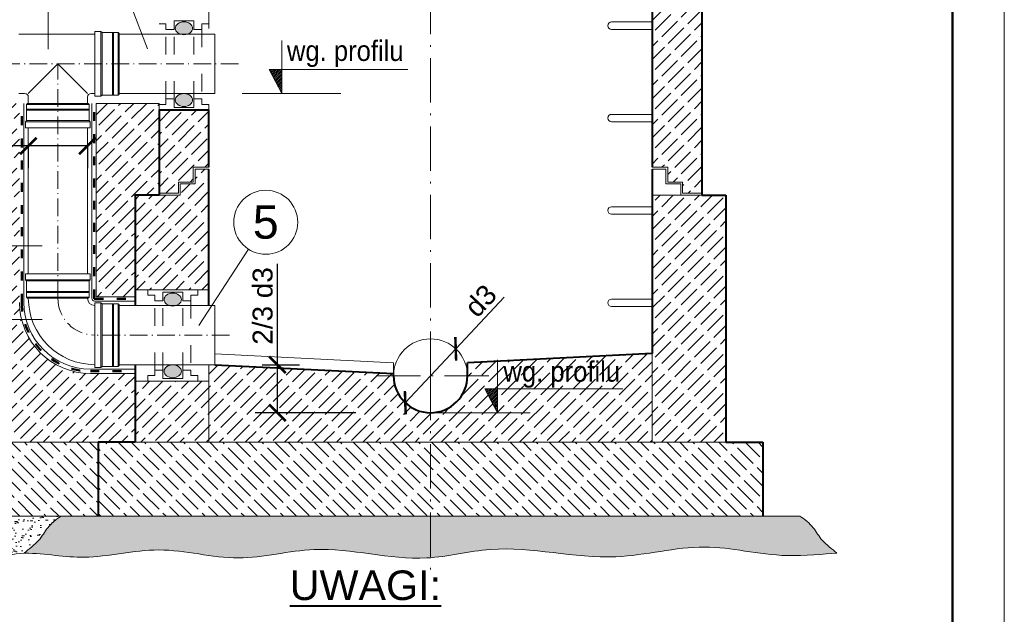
# Model space of a CAD drawing. Header units: millimetres. Extents: x 5531 to 5741, y 3034 to 3331.
# Tile 3 of 4: x 5607 to 5741, y 3156 to 3237. Entities that reach past the tile are written whole.
import ezdxf

# ---------------------------------------------------------------- set-up
doc = ezdxf.new("R2010")
doc.units = ezdxf.units.MM
doc.header["$MEASUREMENT"] = 0
for name, pattern in [('ACAD_ISO03W100', [30, 12, -18]), ('ACAD_ISO10W100', [18.5, 12, -3, 0.5, -3]), ('CENTERX2', [4, 2.5, -0.5, 0.5, -0.5])]:
    doc.linetypes.add(name, pattern=pattern)
doc.layers.get('0').update_dxf_attribs({"lineweight": 13})
doc.layers.get('Defpoints').update_dxf_attribs({"lineweight": 13})
for name, color, linetype, lineweight in [('013', 41, 'Continuous', 13), ('04', 22, 'Continuous', 40), ('kreskowanie', 251, 'Continuous', 13), ('opisy', 7, 'Continuous', 13), ('osie', 133, 'CENTERX2', 13)]:
    doc.layers.add(name, color=color, linetype=linetype, lineweight=lineweight)
doc.styles.add('AR', font='arial.ttf')
doc.styles.get("Standard").update_dxf_attribs({"font": 'arial.ttf'})
doc.dimstyles.new('ISO-25', dxfattribs={"dimscale": 2, "dimtxt": 2.5, "dimasz": 3, "dimexe": 4, "dimexo": 0.625, "dimtad": 1, "dimlfac": 10, "dimtxsty": 'Standard', "dimblk": 'ARCHTICK', "dimcen": 2.5, "dimdle": 4, "dimadec": 0, "dimazin": 0, "dimtfac": 1, "dimtmove": 0, "dimatfit": 3, "dimldrblk": 'ARCHTICK', "dimfxl": 1, "dimarcsym": 0})
pattern_1 = [(45, (17.375, 5.9101), (-0.88388348, 0.88388348), [3, -0.75])]
pattern_2 = [(45, (0, 0), (-0.88388348, 0.88388348), [3, -0.75])]

# ---------------------------------------------------------------- blocks, each defined once
blk = doc.blocks.new('_ArchTick')
at = {"color": 0, "linetype": 'ByBlock', "const_width": 0.15}
blk.add_lwpolyline([(-0.5, -0.5), (0.5, 0.5)], dxfattribs=at)
blk = doc.blocks.new('*D5')
at = {"layer": 'Defpoints', "color": 0}
for p in [(5639.12, 3190.21), (5642.12, 3183.71), (5653.65, 3183.71)]:
    blk.add_point(p, dxfattribs=at)
at = {"layer": 'opisy', "color": 0, "lineweight": -2}
for p, q in [((5642.12, 3190.21), (5642.12, 3203.87)), ((5642.12, 3183.71), (5642.12, 3193.21)), ((5640.06, 3190.21), (5645.12, 3190.21)), ((5652.72, 3183.71), (5639.12, 3183.71))]:
    blk.add_line(p, q, dxfattribs=at)
at = {"layer": 'opisy', "color": 0, "lineweight": -2, "xscale": 2.25, "yscale": 2.25, "zscale": 2.25}
for p, rotation in [((5642.12, 3190.21), 90), ((5642.12, 3183.71), 270)]:
    blk.add_blockref('_ArchTick', p, dxfattribs=dict(at, rotation=rotation))
at = {"layer": 'opisy', "color": 0, "insert": (5640.13, 3198.16), "char_height": 2.7, "attachment_point": 5, "rotation": 90, "style": 'AR'}
blk.add_mtext('2/3 d3', dxfattribs=at)
blk = doc.blocks.new('*D6')
at = {"layer": 'Defpoints', "color": 0}
for p in [(5608.4, 3220.82), (5616.4, 3220.82), (5616.4, 3219.81)]:
    blk.add_point(p, dxfattribs=at)
at = {"layer": 'opisy', "color": 0, "lineweight": -2}
for p, q in [((5608.4, 3219.81), (5592.67, 3219.81)), ((5616.4, 3219.81), (5605.4, 3219.81)), ((5608.4, 3219.88), (5608.4, 3216.81)), ((5616.4, 3219.88), (5616.4, 3216.81))]:
    blk.add_line(p, q, dxfattribs=at)
at = {"layer": 'opisy', "color": 0, "lineweight": -2, "xscale": 2.25, "yscale": 2.25, "zscale": 2.25, "rotation": 180}
blk.add_blockref('_ArchTick', (5608.4, 3219.81), dxfattribs=at)
at = {"layer": 'opisy', "color": 0, "lineweight": -2, "xscale": 2.25, "yscale": 2.25, "zscale": 2.25}
blk.add_blockref('_ArchTick', (5616.4, 3219.81), dxfattribs=at)
at = {"layer": 'opisy', "color": 0, "insert": (5595.2, 3221.78), "char_height": 2.7, "attachment_point": 5, "style": 'AR'}
blk.add_mtext('d2', dxfattribs=at)
blk = doc.blocks.new('*D8')
at = {"layer": 'Defpoints', "color": 0}
for p in [(5666.26, 3192.36), (5659.43, 3185.06)]:
    blk.add_point(p, dxfattribs=at)
at = {"layer": 'opisy', "color": 0, "lineweight": -2}
for p in [(5672.81, 3199.37), (5659.43, 3185.06)]:
    blk.add_line(p, (5666.26, 3192.36), dxfattribs=at)
at = {"layer": 'opisy', "color": 0, "lineweight": -2, "xscale": 2.25, "yscale": 2.25, "zscale": 2.25}
for p, rotation in [((5666.26, 3192.36), 226.9320263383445), ((5659.43, 3185.06), 46.93202633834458)]:
    blk.add_blockref('_ArchTick', p, dxfattribs=dict(at, rotation=rotation))
at = {"layer": 'opisy', "color": 0, "insert": (5669.63, 3198.86), "char_height": 2.7, "attachment_point": 5, "rotation": 46.932, "style": 'AR'}
blk.add_mtext('d3', dxfattribs=at)

msp = doc.modelspace()

# ---------------------------------------------------------------- hatches: boundary and pattern name
at = {"layer": '013'}
h = msp.add_hatch(color=256, dxfattribs=at)
edge = h.paths.add_edge_path()
edge.add_ellipse((5629.4692, 3235.7319), major_axis=(1.173, 0), ratio=0.74669708, start_angle=90, end_angle=180)
edge.add_ellipse((5629.4692, 3235.7319), major_axis=(1.173, 0), ratio=0.74669708, start_angle=180, end_angle=270)
edge.add_line((5629.4692, 3234.856), (5629.4692, 3236.6077))
h = msp.add_hatch(color=256, dxfattribs=at)
edge = h.paths.add_edge_path()
edge.add_ellipse((5629.4692, 3235.7319), major_axis=(1.173, 0), ratio=0.74669708, start_angle=-90, end_angle=90)
edge.add_line((5629.4692, 3236.6077), (5629.4692, 3234.856))
h = msp.add_hatch(dxfattribs=at)
h.set_pattern_fill('ANSI31', color=256, scale=0.055122, style=0)
h.set_pattern_definition([(45, (5199.84134, 2932.04399), (-0.12375151, 0.12375151), [])])
h.paths.add_polyline_path([(5642.7055, 3226.9256), (5642.7055, 3230.1561), (5640.9825, 3230.1561)])
h = msp.add_hatch(color=256, dxfattribs=at)
edge = h.paths.add_edge_path()
edge.add_ellipse((5629.4692, 3226.0294), major_axis=(1.173, 0), ratio=0.74669708, start_angle=180, end_angle=270, ccw=False)
edge.add_ellipse((5629.4692, 3226.0294), major_axis=(1.173, 0), ratio=0.74669708, start_angle=90, end_angle=180, ccw=False)
edge.add_line((5629.4692, 3226.9052), (5629.4692, 3225.1535))
h = msp.add_hatch(color=256, dxfattribs=at)
edge = h.paths.add_edge_path()
edge.add_ellipse((5629.4692, 3226.0294), major_axis=(1.173, 0), ratio=0.74669708, start_angle=270, end_angle=450, ccw=False)
edge.add_line((5629.4692, 3225.1535), (5629.4692, 3226.9052))
h = msp.add_hatch(color=256, dxfattribs=at)
edge = h.paths.add_edge_path()
edge.add_ellipse((5627.9494, 3199.018), major_axis=(1.173, 0), ratio=0.74669708, start_angle=90, end_angle=180)
edge.add_ellipse((5627.9494, 3199.018), major_axis=(1.173, 0), ratio=0.74669708, start_angle=180, end_angle=270)
edge.add_line((5627.9494, 3198.1421), (5627.9494, 3199.8939))
h = msp.add_hatch(color=256, dxfattribs=at)
edge = h.paths.add_edge_path()
edge.add_ellipse((5627.9494, 3199.018), major_axis=(1.173, 0), ratio=0.74669708, start_angle=-90, end_angle=90)
edge.add_line((5627.9494, 3199.8939), (5627.9494, 3198.1421))
h = msp.add_hatch(color=256, dxfattribs=at)
edge = h.paths.add_edge_path()
edge.add_ellipse((5627.9494, 3189.3155), major_axis=(1.173, 0), ratio=0.74669708, start_angle=180, end_angle=270, ccw=False)
edge.add_ellipse((5627.9494, 3189.3155), major_axis=(1.173, 0), ratio=0.74669708, start_angle=90, end_angle=180, ccw=False)
edge.add_line((5627.9494, 3190.1913), (5627.9494, 3188.4396))
h = msp.add_hatch(color=256, dxfattribs=at)
edge = h.paths.add_edge_path()
edge.add_ellipse((5627.9494, 3189.3155), major_axis=(1.173, 0), ratio=0.74669708, start_angle=270, end_angle=450, ccw=False)
edge.add_line((5627.9494, 3188.4396), (5627.9494, 3190.1913))
h = msp.add_hatch(dxfattribs=at)
h.set_pattern_fill('ANSI31', color=256, scale=0.055122, style=0)
h.set_pattern_definition([(45, (5229.04677, 2888.8301), (-0.12375151, 0.12375151), [])])
h.paths.add_polyline_path([(5671.9109, 3183.7117), (5671.9109, 3186.9422), (5670.1879, 3186.9422)])
at = {"layer": 'kreskowanie'}
h = msp.add_hatch(dxfattribs=at)
h.set_pattern_fill('ACAD_ISO02W100', color=256, scale=0.25, angle=45, style=0)
h.set_pattern_definition([(45, (4347.993, 1377.5388), (-0.8838835, 0.8838835), [3, -0.75])])
h.paths.add_polyline_path([(5632.8442, 3224.6935), (5626.0942, 3224.6935), (5626.0942, 3213.4212), (5628.7192, 3213.4212), (5628.7192, 3214.9212), (5630.7192, 3214.9212), (5630.7192, 3216.9212), (5632.8442, 3216.9212)])
h.paths.add_polyline_path([(5699.5942, 3238.1712), (5696.7192, 3238.1712), (5696.7192, 3239.6712), (5694.7192, 3239.6712), (5694.7192, 3241.6712), (5692.8442, 3241.6712), (5692.8442, 3216.9212), (5694.9692, 3216.9212), (5694.9692, 3214.9212), (5696.9692, 3214.9212), (5696.9692, 3213.4212), (5699.5942, 3213.4212)])
h.paths.add_polyline_path([(5699.5942, 3263.1712), (5696.7192, 3263.1712), (5696.7192, 3264.6712), (5694.7192, 3264.6712), (5694.7192, 3266.6712), (5692.8442, 3266.6712), (5692.8442, 3241.9212), (5694.9692, 3241.9212), (5694.9692, 3239.9212), (5696.9692, 3239.9212), (5696.9692, 3238.4212), (5699.5942, 3238.4212)])
h.paths.add_polyline_path([(5632.8442, 3266.6712), (5630.9692, 3266.6712), (5630.9692, 3264.6712), (5628.9692, 3264.6712), (5628.9692, 3263.1712), (5626.0942, 3263.1712), (5626.0942, 3238.4212), (5628.7192, 3238.4212), (5628.7192, 3239.9212), (5630.7192, 3239.9212), (5630.7192, 3241.9212), (5632.8442, 3241.9212)])
h = msp.add_hatch(dxfattribs=at)
h.set_pattern_fill('ACAD_ISO02W100', color=256, scale=0.25, angle=45, style=0)
h.set_pattern_definition(pattern_2)
h.paths.add_polyline_path([(5607.2079, 3225.5757), (5602.2079, 3225.5757), (5602.2079, 3209.4826), (5607.2079, 3209.4826)])
h.paths.add_polyline_path([(5607.2079, 3209.4826), (5602.2079, 3209.4826), (5602.2079, 3196.3205), (5607.4875, 3196.3205, -0.06056251), (5607.2079, 3198.6207)])
h.paths.add_polyline_path([(5607.4875, 3196.3205), (5602.2079, 3196.3205), (5602.2079, 3179.7117), (5615.1063, 3179.7117), (5620.0421, 3189.0207), (5616.8079, 3189.0207, -0.34499654)])
h.paths.add_polyline_path([(5615.1063, 3179.7117), (5622.8442, 3179.7117), (5622.8442, 3189.0207), (5620.0421, 3189.0207)])
h = msp.add_hatch(dxfattribs=at)
h.set_pattern_fill('ACAD_ISO02W100', color=256, scale=0.25, angle=45, style=0)
h.set_pattern_definition(pattern_2)
h.paths.add_polyline_path([(5617.5901, 3199.4028), (5622.8442, 3199.4028), (5622.8442, 3213.1337), (5626.0942, 3213.1337), (5626.0942, 3224.6935), (5626.0942, 3225.4413), (5626.0942, 3225.5757), (5622.5901, 3225.5757), (5617.5901, 3225.5757)])
h = msp.add_hatch(dxfattribs=at)
h.set_pattern_fill('ACAD_ISO02W100', color=256, scale=0.25, angle=45, style=0)
h.set_pattern_definition(pattern_1)
h.paths.add_polyline_path([(5628.9692, 3213.1337), (5622.8442, 3213.1337), (5622.8442, 3200.3539), (5632.8442, 3200.3539), (5632.8442, 3216.6712), (5630.9692, 3216.6712), (5630.9692, 3214.6712), (5628.9692, 3214.6712)])
h = msp.add_hatch(dxfattribs=at)
h.set_pattern_fill('ACAD_ISO02W100', color=256, scale=0.25, angle=45, style=0)
h.set_pattern_definition([(45, (4347.993, 1370.439), (-0.8838835, 0.8838835), [3, -0.75])])
h.paths.add_polyline_path([(5692.8442, 3179.7117), (5702.8442, 3179.7117), (5702.8442, 3213.1337), (5699.5942, 3213.1337), (5692.8442, 3213.1337), (5692.8442, 3191.7117)])
h = msp.add_hatch(dxfattribs=at)
h.set_pattern_fill('ACAD_ISO02W100', color=256, scale=0.25, angle=45, style=0)
h.set_pattern_definition(pattern_1)
h.paths.add_polyline_path([(5670.1879, 3186.9422), (5671.9109, 3186.9422), (5671.9109, 3190.6651), (5667.8442, 3190.4617), (5667.8442, 3188.7117, -0.41421356), (5662.8442, 3183.7117), (5671.9109, 3183.7117)])
h.paths.add_polyline_path([(5692.8442, 3179.7117), (5692.8442, 3191.7117), (5671.9109, 3190.6651), (5671.9109, 3183.7117), (5662.8442, 3183.7117), (5662.8442, 3179.7117)])
h.paths.add_polyline_path([(5671.1337, 3186.1973), (5690.4883, 3186.1973), (5690.4883, 3191.6174), (5671.1337, 3191.6174)], flags=25)
h = msp.add_hatch(dxfattribs=at)
h.set_pattern_fill('ACAD_ISO02W100', color=256, scale=0.25, angle=45, style=0)
h.set_pattern_definition(pattern_1)
h.paths.add_polyline_path([(5633.6388, 3190.2117), (5632.8542, 3190.2117), (5632.8442, 3187.9796), (5622.8442, 3187.9796), (5622.8442, 3179.7117), (5662.8442, 3179.7117), (5662.8442, 3183.7117, -0.41421356), (5657.8442, 3188.7117), (5657.8442, 3189.0015)])
h = msp.add_hatch(dxfattribs=at)
h.set_pattern_fill('ACAD_ISO02W100', color=256, scale=0.25, angle=135, style=0)
h.set_pattern_definition([(135, (0, 0), (-0.88388348, -0.88388348), [3, -0.75])])
h.paths.add_polyline_path([(5612.8442, 3169.7117), (5617.8442, 3169.7117), (5617.8442, 3179.7117), (5602.2079, 3179.7117), (5597.2079, 3179.7117), (5597.2079, 3169.7117)])
h = msp.add_hatch(dxfattribs=at)
h.set_pattern_fill('ACAD_ISO02W100', color=256, scale=0.25, angle=135, style=0)
h.set_pattern_definition([(135, (4347.993, 1367.5388), (-0.8838835, -0.8838835), [3, -0.75])])
h.paths.add_polyline_path([(5662.8442, 3179.7117), (5617.8442, 3179.7117), (5617.8442, 3169.7117), (5662.8442, 3169.7117)])
h.paths.add_polyline_path([(5707.8442, 3179.7117), (5702.8442, 3179.7117), (5662.8442, 3179.7117), (5662.8442, 3169.7117), (5707.8442, 3169.7117)])
h = msp.add_hatch(dxfattribs=at)
h.set_pattern_fill('AR-SAND', color=256, scale=0.75, angle=45, style=0)
h.set_pattern_definition([(82.5, (0, 1.69), (-1.05525989, 0.98844534), [0, -1.14, 0, -1.275, 0, -1.21875]), (52.5, (0, 1.69), (-0.55810313, 2.4352348), [0, -0.615, 0, -1.0275, 0, -0.39375]), (12.5, (-0.6523, 1.0377), (1.64852195, 1.65452429), [0, -0.375, 0, -1.35, 0, -1.7625]), (2.5, (-0.6523, 1.0377), (1.1287816, 2.05969714), [0, -0.1875, 0, -0.885, 0, -1.0125])])
edge = h.paths.add_edge_path()
edge.add_line((5597.2079, 3169.7117), (5592.2079, 3169.7117))
edge.add_spline(control_points=[(5592.2079, 3169.7117), (5591.527, 3169.2871), (5590.344, 3168.32), (5589.2145, 3166.1812), (5587.8513, 3165.3126), (5587.2097, 3164.7067)], knot_values=[0, 0, 0, 0, 2.40750586, 4.46396524, 7.11164645, 7.11164645, 7.11164645, 7.11164645], degree=3, periodic=0)
edge.add_spline(control_points=[(5587.2097, 3164.7067), (5587.2097, 3164.7067), (5591.217, 3163.4774), (5597.4628, 3165.815), (5604.7671, 3163.8671), (5606.0826, 3164.5814), (5607.846, 3164.7067)], knot_values=[78.1417744, 78.1417744, 78.1417744, 78.1417744, 87.82540829, 99.89415901, 111.14748193, 117.86830926, 117.86830926, 117.86830926, 117.86830926], degree=3, periodic=0)
edge.add_spline(control_points=[(5607.846, 3164.7067), (5608.4876, 3165.3126), (5609.8507, 3166.1812), (5610.9803, 3168.32), (5612.1632, 3169.2871), (5612.8442, 3169.7117)], knot_values=[0, 0, 0, 0, 2.64768121, 4.70414059, 7.11164645, 7.11164645, 7.11164645, 7.11164645], degree=3, periodic=0)
edge.add_line((5612.8442, 3169.7117), (5597.2079, 3169.7117))
h = msp.add_hatch(dxfattribs=at)
h.set_pattern_fill('AR-SAND', color=256, angle=45, style=0)
h.set_pattern_definition([(82.5, (4.1788, 1.69), (-1.4070132, 1.31792712), [0, -1.52, 0, -1.7, 0, -1.625]), (52.5, (4.1788, 1.69), (-0.7441375, 3.2469797), [0, -0.82, 0, -1.37, 0, -0.525]), (12.5, (3.309, 0.8203), (2.19802927, 2.2060324), [0, -0.5, 0, -1.8, 0, -2.35]), (2.5, (3.309, 0.8203), (1.5050422, 2.7462629), [0, -0.25, 0, -1.18, 0, -1.35])])
edge = h.paths.add_edge_path()
edge.add_line((5662.8442, 3169.7117), (5662.8442, 3164.0898))
edge.add_spline(control_points=[(5662.8442, 3164.0898), (5665.5622, 3164.3011), (5673.8547, 3166.4458), (5686.2797, 3162.7804), (5699.8023, 3166.6199), (5709.2593, 3163.8671), (5716.0791, 3164.5814), (5717.8424, 3164.7067)], knot_values=[62.5968167, 62.5968167, 62.5968167, 62.5968167, 70.82204139, 87.82540829, 99.89415901, 111.14748193, 117.86830926, 117.86830926, 117.86830926, 117.86830926], degree=3, periodic=0)
edge.add_spline(control_points=[(5717.8424, 3164.7067), (5717.2008, 3165.3126), (5715.8376, 3166.1812), (5714.7081, 3168.32), (5713.5252, 3169.2871), (5712.8442, 3169.7117)], knot_values=[0, 0, 0, 0, 2.64768121, 4.70414059, 7.11164645, 7.11164645, 7.11164645, 7.11164645], degree=3, periodic=0)
edge.add_line((5712.8442, 3169.7117), (5707.8442, 3169.7117))
edge.add_line((5707.8442, 3169.7117), (5662.8442, 3169.7117))
edge = h.paths.add_edge_path()
edge.add_line((5617.8442, 3169.7117), (5612.8442, 3169.7117))
edge.add_spline(control_points=[(5612.8442, 3169.7117), (5612.1632, 3169.2871), (5610.9803, 3168.32), (5609.8507, 3166.1812), (5608.4876, 3165.3126), (5607.846, 3164.7067)], knot_values=[0, 0, 0, 0, 2.40750586, 4.46396524, 7.11164645, 7.11164645, 7.11164645, 7.11164645], degree=3, periodic=0)
edge.add_spline(control_points=[(5607.846, 3164.7067), (5610.8536, 3164.6888), (5616.3168, 3163.4192), (5626.3354, 3166.1491), (5636.6775, 3163.0244), (5648.7114, 3166.5145), (5657.4489, 3163.73), (5662.6715, 3164.0764), (5662.8442, 3164.0898)], knot_values=[7.16165587, 7.16165587, 7.16165587, 7.16165587, 15.58132223, 25.67966337, 36.46219729, 46.79759178, 62.07435523, 62.5968167, 62.5968167, 62.5968167, 62.5968167], degree=3, periodic=0)
edge.add_line((5662.8442, 3164.0898), (5662.8442, 3169.7117))
edge.add_line((5662.8442, 3169.7117), (5617.8442, 3169.7117))

# ---------------------------------------------------------------- linework, layer by layer
at = {"layer": '013', "ltscale": 6}
for p, q in [((5692.8442, 3216.9212), (5692.8442, 3241.6712)), ((5632.8442, 3235.7256), (5632.8442, 3238.1337)), ((5692.8442, 3179.7117), (5692.8442, 3216.6712)), ((5632.8442, 3200.3539), (5632.8442, 3213.1337)), ((5702.8442, 3179.7117), (5702.8442, 3213.1337)), ((5632.847, 3179.7117), (5632.847, 3190.2153)), ((5617.8442, 3169.7117), (5617.8442, 3179.7117)), ((5707.8442, 3169.7117), (5707.8442, 3179.7117))]:
    msp.add_line(p, q, dxfattribs=at)
at = {"layer": '013'}
for p, q in [((5622.0777, 3239.3356), (5624.5166, 3232.9729)), ((5611.0993, 3238.8611), (5611.0993, 3232.9031)), ((5628.1211, 3236.7278), (5630.8173, 3236.7278)), ((5628.1211, 3236.7278), (5629.4692, 3236.7278)), ((5628.1211, 3235.5722), (5628.1211, 3236.7278)), ((5628.1211, 3235.5722), (5628.1211, 3236.7278)), ((5630.8173, 3236.7278), (5629.4692, 3236.7278)), ((5630.8173, 3236.7278), (5630.8173, 3235.5722)), ((5630.8173, 3235.5722), (5630.8173, 3236.7278)), ((5692.8442, 3236.5882), (5687.3442, 3236.5882)), ((5626.0942, 3236.3199), (5627.0328, 3236.3199)), ((5627.0328, 3236.3199), (5626.0942, 3236.3199)), ((5627.0328, 3236.3199), (5627.0328, 3235.5722)), ((5627.0328, 3235.5722), (5627.0328, 3236.3199)), ((5627.0328, 3235.5722), (5628.1211, 3235.5722)), ((5628.1211, 3235.5722), (5627.0328, 3235.5722)), ((5630.8173, 3235.5722), (5631.9055, 3235.5722)), ((5630.8173, 3235.5722), (5631.9055, 3235.5722)), ((5631.9055, 3235.5722), (5631.9055, 3236.3199)), ((5631.9055, 3236.3199), (5632.8442, 3236.3199)), ((5631.9055, 3236.3199), (5632.8442, 3236.3199)), ((5631.9055, 3235.5722), (5631.9055, 3236.3199)), ((5687.3442, 3235.5882), (5692.8442, 3235.5882)), ((5617.399, 3234.9256), (5607.1288, 3234.9256)), ((5633.6388, 3234.9256), (5620.7079, 3234.9256)), ((5633.6388, 3234.9256), (5633.6388, 3226.9256)), ((5642.7055, 3234.0824), (5642.7055, 3226.9256)), ((5608.399, 3226.9256), (5612.399, 3230.9256)), ((5612.399, 3230.9256), (5616.399, 3226.9256)), ((5640.9825, 3230.1561), (5659.7566, 3230.1561)), ((5642.7055, 3226.9256), (5640.9825, 3230.1561)), ((5607.899, 3226.9256), (5607.1288, 3226.9256)), ((5608.399, 3225.5757), (5608.399, 3226.4256)), ((5616.399, 3225.5757), (5616.399, 3226.4256)), ((5617.399, 3226.9256), (5616.899, 3226.9256)), ((5633.6388, 3226.9256), (5620.7079, 3226.9256)), ((5627.0328, 3225.4413), (5627.0328, 3226.1891)), ((5627.0328, 3226.1891), (5628.1211, 3226.1891)), ((5628.1211, 3226.1891), (5627.0328, 3226.1891)), ((5627.0328, 3226.1891), (5627.0328, 3225.4413)), ((5628.1211, 3226.1891), (5628.1211, 3225.0334)), ((5628.1211, 3226.1891), (5628.1211, 3225.0334)), ((5630.8173, 3225.0334), (5630.8173, 3226.1891)), ((5630.8173, 3226.1891), (5631.9055, 3226.1891)), ((5630.8173, 3226.1891), (5630.8173, 3225.0334)), ((5630.8173, 3226.1891), (5631.9055, 3226.1891)), ((5631.9055, 3226.1891), (5631.9055, 3225.4413)), ((5631.9055, 3226.1891), (5631.9055, 3225.4413)), ((5637.3437, 3226.9256), (5650.685, 3226.9256)), ((5607.8079, 3198.6207), (5607.8079, 3225.5757)), ((5616.9901, 3199.2028), (5616.9901, 3225.5757)), ((5617.5901, 3199.4028), (5617.5901, 3225.5757)), ((5617.5901, 3225.5757), (5626.0942, 3225.5757)), ((5626.0942, 3225.4413), (5626.0942, 3225.5757)), ((5626.0942, 3225.4413), (5626.0942, 3224.6935)), ((5626.0942, 3224.6935), (5626.0942, 3225.4413)), ((5627.0328, 3225.4413), (5626.0942, 3225.4413)), ((5626.0942, 3225.4413), (5627.0328, 3225.4413)), ((5628.1211, 3225.0334), (5630.8173, 3225.0334)), ((5628.1211, 3225.0334), (5629.4692, 3225.0334)), ((5630.8173, 3225.0334), (5629.4692, 3225.0334)), ((5631.9055, 3225.4413), (5632.8442, 3225.4413)), ((5631.9055, 3225.4413), (5632.8442, 3225.4413)), ((5632.8442, 3225.4413), (5632.8442, 3224.6935)), ((5632.8442, 3225.4413), (5632.8442, 3224.6935)), ((5692.8442, 3224.0882), (5687.3442, 3224.0882)), ((5687.3442, 3223.0882), (5692.8442, 3223.0882)), ((5608.399, 3202.5206), (5608.399, 3222.2668)), ((5616.399, 3202.5206), (5616.399, 3222.2668)), ((5630.7192, 3216.9212), (5632.8442, 3216.9212)), ((5630.7192, 3214.9212), (5630.7192, 3216.9212)), ((5630.9692, 3216.6712), (5632.8442, 3216.6712)), ((5630.9692, 3214.6712), (5630.9692, 3216.6712)), ((5694.9692, 3216.9212), (5692.8442, 3216.9212)), ((5694.7192, 3216.6712), (5692.8442, 3216.6712)), ((5694.7192, 3214.6712), (5694.7192, 3216.6712)), ((5694.9692, 3214.9212), (5694.9692, 3216.9212)), ((5628.7192, 3214.9212), (5630.7192, 3214.9212)), ((5628.7192, 3213.4212), (5628.7192, 3214.9212)), ((5628.9692, 3214.6712), (5630.9692, 3214.6712)), ((5628.9692, 3213.1337), (5628.9692, 3214.6712)), ((5696.7192, 3214.6712), (5694.7192, 3214.6712)), ((5696.9692, 3214.9212), (5694.9692, 3214.9212)), ((5696.7192, 3213.1337), (5696.7192, 3214.6712)), ((5696.9692, 3213.4212), (5696.9692, 3214.9212)), ((5622.8442, 3213.1337), (5622.5901, 3213.1337)), ((5622.8442, 3213.1337), (5628.9692, 3213.1337)), ((5626.0942, 3213.4212), (5628.7192, 3213.4212)), ((5699.5942, 3213.1337), (5692.8442, 3213.1337)), ((5699.5942, 3213.4212), (5696.9692, 3213.4212)), ((5692.8442, 3211.5882), (5687.3442, 3211.5882)), ((5687.3442, 3210.5882), (5692.8442, 3210.5882)), ((5592.5706, 3206.2831), (5610.2764, 3206.2831)), ((5638.1857, 3205.852), (5631.4602, 3195.4915)), ((5617.5901, 3199.4028), (5622.8442, 3199.4028)), ((5622.8442, 3200.3539), (5632.8442, 3200.3539)), ((5624.5744, 3200.3539), (5624.5744, 3199.6061)), ((5624.5744, 3199.6061), (5624.5744, 3200.3539)), ((5624.5744, 3199.6061), (5625.5131, 3199.6061)), ((5625.5131, 3199.6061), (5624.5744, 3199.6061)), ((5625.5131, 3198.8583), (5625.5131, 3199.6061)), ((5625.5131, 3199.6061), (5625.5131, 3198.8583)), ((5626.6013, 3198.8583), (5626.6013, 3200.014)), ((5626.6013, 3198.8583), (5626.6013, 3200.014)), ((5626.6013, 3200.014), (5627.9494, 3200.014)), ((5626.6013, 3200.014), (5629.2975, 3200.014)), ((5629.2975, 3200.014), (5627.9494, 3200.014)), ((5629.2975, 3198.8583), (5629.2975, 3200.014)), ((5629.2975, 3200.014), (5629.2975, 3198.8583)), ((5630.3858, 3199.6061), (5631.3244, 3199.6061)), ((5630.3858, 3199.6061), (5631.3244, 3199.6061)), ((5630.3858, 3198.8583), (5630.3858, 3199.6061)), ((5630.3858, 3198.8583), (5630.3858, 3199.6061)), ((5631.3244, 3199.6061), (5631.3244, 3200.3539)), ((5631.3244, 3199.6061), (5631.3244, 3200.3539)), ((5692.8442, 3199.0882), (5687.3442, 3199.0882)), ((5617.3901, 3198.8028), (5622.8442, 3198.8028)), ((5626.6013, 3198.8583), (5625.5131, 3198.8583)), ((5625.5131, 3198.8583), (5626.6013, 3198.8583)), ((5629.2975, 3198.8583), (5630.3858, 3198.8583)), ((5629.2975, 3198.8583), (5630.3858, 3198.8583)), ((5633.6388, 3198.2117), (5633.6388, 3190.2117)), ((5687.3442, 3198.0882), (5692.8442, 3198.0882)), ((5592.5706, 3196.3205), (5610.2764, 3196.3205)), ((5633.6388, 3191.672), (5657.8442, 3190.4617)), ((5632.8542, 3190.2112), (5632.8442, 3187.9796)), ((5657.8442, 3188.7117), (5657.8442, 3190.4617)), ((5671.9109, 3190.8685), (5671.9109, 3183.7117)), ((5616.8079, 3189.6207), (5622.8442, 3189.6207)), ((5616.8079, 3189.0207), (5622.8442, 3189.0207)), ((5624.5744, 3188.7274), (5624.5744, 3187.9796)), ((5624.5744, 3187.9796), (5624.5744, 3188.7274)), ((5625.5131, 3188.7274), (5624.5744, 3188.7274)), ((5624.5744, 3188.7274), (5625.5131, 3188.7274)), ((5625.5131, 3188.7274), (5625.5131, 3189.4752)), ((5625.5131, 3189.4752), (5626.6013, 3189.4752)), ((5626.6013, 3189.4752), (5625.5131, 3189.4752)), ((5625.5131, 3189.4752), (5625.5131, 3188.7274)), ((5626.6013, 3189.4752), (5626.6013, 3188.3195)), ((5626.6013, 3189.4752), (5626.6013, 3188.3195)), ((5629.2975, 3189.4752), (5630.3858, 3189.4752)), ((5629.2975, 3189.4752), (5630.3858, 3189.4752)), ((5629.2975, 3188.3195), (5629.2975, 3189.4752)), ((5629.2975, 3189.4752), (5629.2975, 3188.3195)), ((5630.3858, 3189.4752), (5630.3858, 3188.7274)), ((5630.3858, 3189.4752), (5630.3858, 3188.7274)), ((5630.3858, 3188.7274), (5631.3244, 3188.7274)), ((5630.3858, 3188.7274), (5631.3244, 3188.7274)), ((5631.3244, 3188.7274), (5631.3244, 3187.9796)), ((5631.3244, 3188.7274), (5631.3244, 3187.9796)), ((5622.8442, 3187.9796), (5632.8442, 3187.9796)), ((5626.6013, 3188.3195), (5629.2975, 3188.3195)), ((5626.6013, 3188.3195), (5627.9494, 3188.3195)), ((5629.2975, 3188.3195), (5627.9494, 3188.3195)), ((5670.1879, 3186.9422), (5688.8736, 3186.9422)), ((5671.9109, 3183.7117), (5670.1879, 3186.9422)), ((5662.8442, 3183.7117), (5676.3276, 3183.7117)), ((5602.2079, 3179.7117), (5622.8442, 3179.7117)), ((5617.8442, 3179.7117), (5707.8442, 3179.7117)), ((5612.8442, 3169.7117), (5597.2079, 3169.7117)), ((5612.8442, 3169.7117), (5617.8442, 3169.7117)), ((5617.8442, 3169.7117), (5707.8442, 3169.7117)), ((5707.8442, 3169.7117), (5712.8442, 3169.7117))]:
    msp.add_line(p, q, dxfattribs=at)
at = {"layer": '013', "linetype": 'Continuous', "ltscale": 0.1}
for p, q in [((5617.399, 3230.9256), (5617.399, 3235.3167)), ((5618.2235, 3235.3167), (5617.399, 3235.3167)), ((5618.3747, 3235.1713), (5618.2235, 3235.3167)), ((5618.2235, 3230.9256), (5618.2235, 3235.3167)), ((5618.3747, 3230.9256), (5618.3747, 3235.1713)), ((5620.5567, 3235.1713), (5618.3747, 3235.1713)), ((5619.7931, 3230.9256), (5619.7931, 3235.1713)), ((5619.9443, 3230.9256), (5619.9443, 3235.1713)), ((5620.5567, 3230.9256), (5620.5567, 3235.1713)), ((5620.7079, 3235.026), (5620.5567, 3235.1713)), ((5620.7079, 3230.9256), (5620.7079, 3235.026)), ((5617.399, 3230.9256), (5617.399, 3226.5345)), ((5618.2235, 3230.9256), (5618.2235, 3226.5345)), ((5618.3747, 3230.9256), (5618.3747, 3226.6799)), ((5619.7931, 3230.9256), (5619.7931, 3226.6799)), ((5619.9443, 3230.9256), (5619.9443, 3226.6799)), ((5620.5567, 3230.9256), (5620.5567, 3226.6799)), ((5620.7079, 3230.9256), (5620.7079, 3226.8253)), ((5618.2235, 3226.5345), (5617.399, 3226.5345)), ((5618.3747, 3226.6799), (5618.2235, 3226.5345)), ((5620.5567, 3226.6799), (5618.3747, 3226.6799)), ((5620.7079, 3226.8253), (5620.5567, 3226.6799)), ((5608.2987, 3225.5757), (5608.1533, 3225.4245)), ((5612.399, 3225.4245), (5608.1533, 3225.4245)), ((5608.1533, 3225.4245), (5608.1533, 3223.2425)), ((5612.399, 3224.8121), (5608.1533, 3224.8121)), ((5612.399, 3224.6609), (5608.1533, 3224.6609)), ((5612.399, 3225.5757), (5608.2987, 3225.5757)), ((5612.399, 3225.5757), (5616.4993, 3225.5757)), ((5612.399, 3225.4245), (5616.6447, 3225.4245)), ((5612.399, 3224.8121), (5616.6447, 3224.8121)), ((5612.399, 3224.6609), (5616.6447, 3224.6609)), ((5616.4993, 3225.5757), (5616.6447, 3225.4245)), ((5616.6447, 3225.4245), (5616.6447, 3223.2425)), ((5608.1533, 3223.2425), (5608.0079, 3223.0913)), ((5612.399, 3223.0913), (5608.0079, 3223.0913)), ((5608.0079, 3223.0913), (5608.0079, 3222.2668)), ((5612.399, 3223.2425), (5608.1533, 3223.2425)), ((5612.399, 3223.2425), (5616.6447, 3223.2425)), ((5612.399, 3223.0913), (5616.7901, 3223.0913)), ((5616.6447, 3223.2425), (5616.7901, 3223.0913)), ((5616.7901, 3223.0913), (5616.7901, 3222.2668)), ((5612.399, 3222.2668), (5608.0079, 3222.2668)), ((5612.399, 3222.2668), (5616.7901, 3222.2668)), ((5612.399, 3202.5206), (5608.0079, 3202.5206)), ((5608.0079, 3201.6961), (5608.0079, 3202.5206)), ((5612.399, 3202.5206), (5616.7901, 3202.5206)), ((5616.7901, 3201.6961), (5616.7901, 3202.5206)), ((5612.399, 3201.6961), (5608.0079, 3201.6961)), ((5608.1533, 3201.5449), (5608.0079, 3201.6961)), ((5612.399, 3201.5449), (5608.1533, 3201.5449)), ((5608.1533, 3199.3629), (5608.1533, 3201.5449)), ((5612.399, 3201.6961), (5616.7901, 3201.6961)), ((5612.399, 3201.5449), (5616.6447, 3201.5449)), ((5616.6447, 3201.5449), (5616.7901, 3201.6961)), ((5616.6447, 3199.3629), (5616.6447, 3201.5449)), ((5612.399, 3200.1265), (5608.1533, 3200.1265)), ((5612.399, 3199.9753), (5608.1533, 3199.9753)), ((5612.399, 3199.3629), (5608.1533, 3199.3629)), ((5608.2987, 3199.2117), (5608.1533, 3199.3629)), ((5612.399, 3199.2117), (5608.2987, 3199.2117)), ((5612.399, 3200.1265), (5616.6447, 3200.1265)), ((5612.399, 3199.9753), (5616.6447, 3199.9753)), ((5612.399, 3199.3629), (5616.6447, 3199.3629)), ((5612.399, 3199.2117), (5616.4993, 3199.2117)), ((5616.4993, 3199.2117), (5616.6447, 3199.3629)), ((5617.399, 3194.2117), (5617.399, 3198.6028)), ((5618.2235, 3198.6028), (5617.399, 3198.6028)), ((5618.2235, 3194.2117), (5618.2235, 3198.6028)), ((5618.3747, 3198.4575), (5618.2235, 3198.6028)), ((5618.3747, 3194.2117), (5618.3747, 3198.4575)), ((5620.5567, 3198.4575), (5618.3747, 3198.4575)), ((5619.7931, 3194.2117), (5619.7931, 3198.4575)), ((5619.9443, 3194.2117), (5619.9443, 3198.4575)), ((5620.5567, 3194.2117), (5620.5567, 3198.4575)), ((5620.7079, 3198.3121), (5620.5567, 3198.4575)), ((5620.7079, 3194.2117), (5620.7079, 3198.3121)), ((5633.6388, 3198.2117), (5620.7079, 3198.2117)), ((5617.399, 3194.2117), (5617.399, 3189.8207)), ((5618.2235, 3194.2117), (5618.2235, 3189.8207)), ((5618.3747, 3194.2117), (5618.3747, 3189.966)), ((5619.7931, 3194.2117), (5619.7931, 3189.966)), ((5619.9443, 3194.2117), (5619.9443, 3189.966)), ((5620.5567, 3194.2117), (5620.5567, 3189.966)), ((5620.7079, 3194.2117), (5620.7079, 3190.1114)), ((5618.2235, 3189.8207), (5617.399, 3189.8207)), ((5618.3747, 3189.966), (5618.2235, 3189.8207)), ((5620.5567, 3189.966), (5618.3747, 3189.966)), ((5620.7079, 3190.1114), (5620.5567, 3189.966)), ((5633.6388, 3190.2117), (5620.7079, 3190.2117))]:
    msp.add_line(p, q, dxfattribs=at)
at = {"layer": '013', "linetype": 'ACAD_ISO03W100', "ltscale": 0.2}
for p, q in [((5627.0328, 3226.1891), (5627.0328, 3235.5722)), ((5628.1211, 3226.1891), (5628.1211, 3235.5722)), ((5630.8173, 3226.1891), (5630.8173, 3235.5722)), ((5631.9055, 3235.5722), (5631.9055, 3226.1891)), ((5625.5131, 3189.4752), (5625.5131, 3198.8583)), ((5626.6013, 3189.4752), (5626.6013, 3198.8583)), ((5629.2975, 3189.4752), (5629.2975, 3198.8583)), ((5630.3858, 3198.8583), (5630.3858, 3189.4752))]:
    msp.add_line(p, q, dxfattribs=at)
at = {"layer": '013', "linetype": 'ACAD_ISO03W100', "lineweight": 50, "ltscale": 0.1}
for p, q in [((5607.5079, 3198.6207), (5607.5079, 3225.5757)), ((5617.2901, 3199.2028), (5617.2901, 3225.5757)), ((5617.3901, 3199.1028), (5622.8442, 3199.1028)), ((5616.8079, 3189.3207), (5622.8442, 3189.3207))]:
    msp.add_line(p, q, dxfattribs=at)
at = {"layer": '013'}
msp.add_circle((5640.5425, 3209.4826), 4.3284, dxfattribs=at)
for centre, radius, start, end in [((5687.3442, 3236.0882), 0.5, 90, 270), ((5607.899, 3226.4256), 0.5, 0, 90), ((5616.899, 3226.4256), 0.5, 90, 180), ((5687.3442, 3223.5882), 0.5, 90, 270), ((5687.3442, 3211.0882), 0.5, 90, 270), ((5617.399, 3199.2117), 9, 180, 270), ((5617.399, 3199.2117), 1, 180, 270), ((5617.3901, 3199.2028), 0.4, 180, 270), ((5687.3442, 3198.5882), 0.5, 90, 270), ((5616.8079, 3198.6207), 9.6, 180, 270), ((5616.8079, 3198.6207), 9, 180, 270), ((5662.8442, 3188.7117), 5, 90, 180), ((5662.8442, 3188.7117), 5, 0, 90)]:
    msp.add_arc(centre, radius, start, end, dxfattribs=at)
at = {"layer": '013', "linetype": 'ACAD_ISO03W100', "lineweight": 50, "ltscale": 0.1}
for centre, radius in [((5617.3901, 3199.2028), 0.1), ((5616.8079, 3198.6207), 9.3)]:
    msp.add_arc(centre, radius, 180, 270, dxfattribs=at)
at = {"layer": '013'}
for centre in [(5629.4692, 3235.7319), (5627.9494, 3199.018)]:
    msp.add_ellipse(centre, major_axis=(1.173, 0), ratio=0.74669708, start_param=-1.57079633, end_param=4.71238898, dxfattribs=at)
at = {"layer": '013', "extrusion": (0, 0, -1)}
for centre in [(5629.4692, 3226.0294), (5627.9494, 3189.3155)]:
    msp.add_ellipse(centre, major_axis=(1.173, 0), ratio=0.74669708, start_param=-1.57079633, end_param=4.71238898, dxfattribs=at)
at = {"layer": '013'}
for points, start_tangent, end_tangent in [([(5612.8442, 3169.7117), (5611.0251, 3168.1347), (5609.8269, 3166.4634), (5607.846, 3164.7067)], (-0.84854463, -0.52912381), (-0.72701753, -0.6866189)), ([(5712.8442, 3169.7117), (5714.6633, 3168.1347), (5715.8615, 3166.4634), (5717.8424, 3164.7067)], (0.84854463, -0.52912381), (0.72701753, -0.6866189))]:
    msp.add_spline(points, degree=3, dxfattribs=dict(at, start_tangent=start_tangent, end_tangent=end_tangent))
for points, knots in [([(5587.2097, 3164.7067), (5587.2097, 3164.7067), (5591.217, 3163.4774), (5597.4628, 3165.815), (5604.7671, 3163.8671), (5606.0826, 3164.5814), (5607.846, 3164.7067)], [78.1417744, 78.1417744, 78.1417744, 78.1417744, 87.82540829, 99.89415901, 111.14748193, 117.86830926, 117.86830926, 117.86830926, 117.86830926]), ([(5607.846, 3164.7067), (5610.8536, 3164.6888), (5616.3168, 3163.4192), (5626.3354, 3166.1491), (5636.6775, 3163.0244), (5648.7114, 3166.5145), (5660.1988, 3162.8536), (5673.6806, 3166.4972), (5686.2797, 3162.7804), (5699.8023, 3166.6199), (5709.2593, 3163.8671), (5716.0791, 3164.5814), (5717.8424, 3164.7067)], [7.16165587, 7.16165587, 7.16165587, 7.16165587, 15.58132223, 25.67966337, 36.46219729, 46.79759178, 62.07435523, 70.82204139, 87.82540829, 99.89415901, 111.14748193, 117.86830926, 117.86830926, 117.86830926, 117.86830926])]:
    msp.add_open_spline(points, degree=3, knots=knots, dxfattribs=at)
at = {"layer": '04'}
for p, q in [((5692.8442, 3241.6712), (5692.8442, 3216.9212)), ((5699.5942, 3238.1712), (5699.5942, 3213.1337)), ((5626.0942, 3224.6935), (5632.8442, 3224.6935)), ((5626.0942, 3224.6935), (5626.0942, 3213.1337)), ((5632.8442, 3216.9212), (5632.8442, 3224.6935)), ((5632.8442, 3198.2117), (5632.8442, 3216.6712)), ((5692.8442, 3216.6712), (5692.8442, 3191.7117)), ((5626.0942, 3213.1337), (5622.8442, 3213.1337)), ((5622.8442, 3213.1337), (5622.8442, 3198.2117)), ((5699.5942, 3213.1337), (5702.8442, 3213.1337)), ((5702.8442, 3213.1337), (5702.8442, 3179.7117)), ((5692.8442, 3191.7117), (5667.8442, 3190.4617)), ((5622.8442, 3190.2117), (5622.8442, 3179.7117)), ((5633.6388, 3190.2117), (5657.85, 3189.0012)), ((5667.8442, 3188.7117), (5667.8442, 3190.4617)), ((5657.8442, 3188.7117), (5657.85, 3189.0012)), ((5622.8442, 3179.7117), (5617.8442, 3179.7117)), ((5617.8442, 3179.7117), (5617.8442, 3169.7117)), ((5702.8442, 3179.7117), (5707.8442, 3179.7117)), ((5707.8442, 3179.7117), (5707.8442, 3169.7117))]:
    msp.add_line(p, q, dxfattribs=at)
for start, end in [(180, 270), (270, 0)]:
    msp.add_arc((5662.8442, 3188.7117), 5, start, end, dxfattribs=at)
at = {"layer": 'opisy'}
msp.add_lwpolyline([(5530.5237, 3033.6387), (5740.5237, 3033.6387), (5740.5237, 3330.6387), (5530.5237, 3330.6387)], close=True, dxfattribs=at)
at = {"layer": 'opisy', "lineweight": 50}
msp.add_lwpolyline([(5551.5237, 3040.6387), (5733.5237, 3040.6387), (5733.5237, 3323.6387), (5551.5237, 3323.6387)], close=True, dxfattribs=at)
at = {"layer": 'osie', "linetype": 'ACAD_ISO10W100', "ltscale": 0.5}
for p, q in [((5662.8442, 3188.7117), (5662.8442, 3281.7033)), ((5670.7239, 3188.7117), (5654.9645, 3188.7117)), ((5662.8442, 3188.7117), (5662.8442, 3162.4941))]:
    msp.add_line(p, q, dxfattribs=at)
at = {"layer": 'osie', "linetype": 'ACAD_ISO10W100', "ltscale": 0.2}
for p, q in [((5636.8498, 3230.9256), (5579.8853, 3230.9256)), ((5612.399, 3199.2117), (5612.399, 3230.9256)), ((5635.634, 3194.2117), (5617.399, 3194.2117))]:
    msp.add_line(p, q, dxfattribs=at)
msp.add_arc((5617.399, 3199.2117), 5, 180, 270, dxfattribs=at)

# ---------------------------------------------------------------- texts
at = {"layer": '013', "insert": (5640.5425, 3209.4826), "char_height": 4.5, "width": 5.1886, "attachment_point": 5, "style": 'AR'}
msp.add_mtext('{\\fArial|b0|i0|c238|p34;5}', dxfattribs=at)
at = {"layer": 'opisy', "style": 'AR', "width": 0.9}
for p in [(5643.4077, 3231.3154), (5672.7185, 3187.911)]:
    msp.add_text('wg. profilu', height=2.75608, dxfattribs=at).set_placement(p)
at = {"layer": 'opisy', "lineweight": 40, "insert": (5643.7883, 3162.3605), "char_height": 4, "width": 65.2429, "attachment_point": 1}
msp.add_mtext('{\\fArial|b0|i0|c238|p34;\\LUWAGI:}', dxfattribs=at)

# ---------------------------------------------------------------- dimensions: what is measured, and where the dimension line sits
at = {"layer": 'opisy'}
dim = msp.add_linear_dim(base=(5616.399, 3219.8055), p1=(5608.399, 3220.8168), p2=(5616.399, 3220.8168), text='d2', dimstyle='ISO-25', override={"dimscale": 1.5, "dimtxt": 1.8, "dimasz": 1.5, "dimexe": 2, "dimgap": 0.4, "dimtxsty": 'AR', "dimblk1": 'ArchTick', "dimblk2": 'ArchTick', "dimsah": 1, "dimdle": 2}, dxfattribs=at)
dim.commit()
dim.dimension.update_dxf_attribs({"geometry": '*D6', "text_midpoint": (5595.2008, 3219.8055), "dimtype": 160})
dim = msp.add_linear_dim(base=(5642.124, 3183.71), p1=(5639.12, 3190.2117), p2=(5653.6536, 3183.71), angle=90, text='2/3 d3', dimstyle='ISO-25', override={"dimscale": 1.5, "dimtxt": 1.8, "dimasz": 1.5, "dimexe": 2, "dimgap": 0.4, "dimtxsty": 'AR', "dimblk1": 'ArchTick', "dimblk2": 'ArchTick', "dimsah": 1, "dimdle": 2}, dxfattribs=at)
dim.commit()
dim.dimension.update_dxf_attribs({"geometry": '*D5', "text_midpoint": (5642.124, 3198.1643), "dimtype": 160})
dim = msp.add_diameter_dim_2p(p1=(5659.4299, 3185.059), p2=(5666.2585, 3192.3645), text='d3', dimstyle='ISO-25', override={"dimscale": 1.5, "dimtxt": 1.8, "dimasz": 1.5, "dimexe": 2, "dimgap": 0.4, "dimtxsty": 'AR', "dimblk1": 'ArchTick', "dimblk2": 'ArchTick', "dimsah": 1, "dimdle": 2}, dxfattribs=at)
dim.commit()
dim.dimension.update_dxf_attribs({"geometry": '*D8', "text_midpoint": (5669.625, 3198.8648)})

doc.saveas('drawing.dxf')
